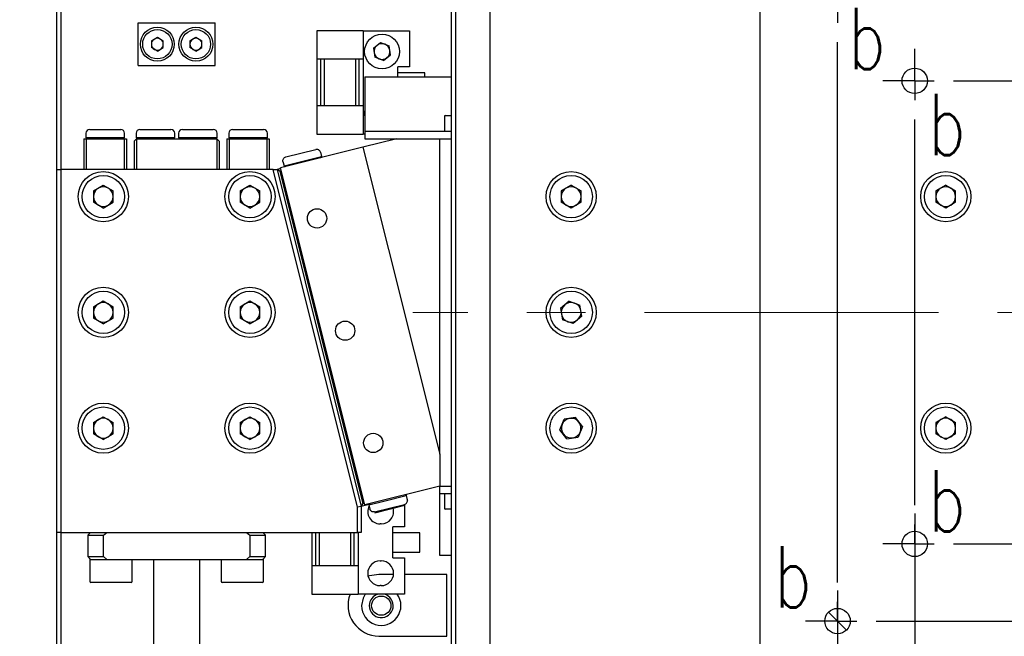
# Model space of a CAD drawing. Header units: millimetres. Extents: x 0 to 376, y -2 to 209.
# Tile 11 of 35: x 62 to 105, y 109 to 136. Entities that reach past the tile are written whole.
import ezdxf

# ---------------------------------------------------------------- set-up
doc = ezdxf.new("R2010")
doc.units = ezdxf.units.MM
doc.linetypes.add('CENTERX2', pattern=[20.32, 12.7, -2.54, 2.54, -2.54])
doc.layers.add('SLD-0', color=7, linetype='Continuous')
doc.styles.add('SLDTEXTSTYLE1', font='TXT', dxfattribs={"width": 0.75, "bigfont": 'bigfont'})
doc.dimstyles.new('SLDDIMSTYLE0', dxfattribs={"dimtxt": 3.5, "dimasz": 4, "dimexe": 0, "dimexo": 0.0625, "dimgap": 0.875, "dimtad": 1, "dimlfac": 3, "dimrnd": 1e-09, "dimzin": 12, "dimdsep": 46, "dimtxsty": 'SLDTEXTSTYLE1', "dimsah": 1, "dimcen": 0.09, "dimadec": 0, "dimazin": 3, "dimtfac": 1, "dimtofl": 0, "dimtmove": 0, "dimatfit": 3, "dimfxl": 1, "dimfrac": 2, "dimtolj": 1, "dimtzin": 12, "dimarcsym": 0})
doc.dimstyles.new('SLDDIMSTYLE3', dxfattribs={"dimtxt": 3.5, "dimasz": 4, "dimexe": 0, "dimexo": 0.0625, "dimgap": 0.875, "dimtad": 1, "dimlfac": 3, "dimrnd": 1e-09, "dimzin": 12, "dimdsep": 46, "dimtxsty": 'SLDTEXTSTYLE1', "dimsah": 1, "dimcen": 0.09, "dimadec": 0, "dimazin": 3, "dimtfac": 1, "dimtmove": 0, "dimatfit": 0, "dimfxl": 1, "dimfrac": 2, "dimtolj": 1, "dimtzin": 12, "dimarcsym": 0})

# ---------------------------------------------------------------- blocks, each defined once
blk = doc.blocks.new('*D67')
at = {"layer": 'Defpoints', "color": 0, "transparency": 16777216}
for p in [(97.49, 111.185), (124.156, 111.185), (124.156, 54.566)]:
    blk.add_point(p, dxfattribs=at)
at = {"layer": 'SLD-0', "color": 0, "lineweight": -2, "transparency": 16777216}
for p, q in [((97.49, 111.123), (97.49, 54.566)), ((124.156, 111.123), (124.156, 54.566)), ((101.49, 54.566), (120.156, 54.566))]:
    blk.add_line(p, q, dxfattribs=at)
at = {"layer": 'SLD-0', "color": 0, "transparency": 16777216}
for points in [[(101.49, 55.233), (101.49, 53.9), (97.49, 54.566)], [(120.156, 55.233), (120.156, 53.9), (124.156, 54.566)]]:
    blk.add_solid(points, dxfattribs=at)
at = {"layer": 'SLD-0', "color": 0, "transparency": 16777216, "insert": (110.946, 58.941), "char_height": 3.5, "attachment_point": 2, "style": 'SLDTEXTSTYLE1'}
blk.add_mtext('\\A1;□80', dxfattribs=at)
blk = doc.blocks.new('*D68')
at = {"layer": 'Defpoints', "color": 0, "transparency": 16777216}
for p in [(100.823, 114.519), (120.823, 114.519), (120.823, 60.47)]:
    blk.add_point(p, dxfattribs=at)
at = {"layer": 'SLD-0', "color": 0, "lineweight": -2, "transparency": 16777216}
for p, q in [((100.823, 114.456), (100.823, 60.47)), ((120.823, 114.456), (120.823, 60.47)), ((104.823, 60.47), (116.823, 60.47))]:
    blk.add_line(p, q, dxfattribs=at)
at = {"layer": 'SLD-0', "color": 0, "transparency": 16777216}
for points in [[(104.823, 61.137), (104.823, 59.803), (100.823, 60.47)], [(116.823, 61.137), (116.823, 59.803), (120.823, 60.47)]]:
    blk.add_solid(points, dxfattribs=at)
at = {"layer": 'SLD-0', "color": 0, "transparency": 16777216, "insert": (110.961, 64.845), "char_height": 3.5, "attachment_point": 2, "style": 'SLDTEXTSTYLE1'}
blk.add_mtext('\\A1;□60', dxfattribs=at)
blk = doc.blocks.new('SW_CENTERMARKSYMBOL_14')
at = {"layer": 'SLD-0', "color": 0}
blk.add_line((0, -55), (0, -1.667), dxfattribs=at)
blk = doc.blocks.new('SW_CENTERMARKSYMBOL_15')
at = {"layer": 'SLD-0', "color": 0}
for p, q in [((0, 0.833), (0, 1.533)), ((33.333, 0.833), (33.333, 1.533)), ((0, 0), (0, 0.833)), ((33.333, 0), (33.333, 0.833)), ((-0.833, 0), (-1.533, 0)), ((0, 0), (-0.833, 0)), ((0, 0), (0, -0.833)), ((0, 0), (0.833, 0)), ((1.667, 0), (31.667, 0)), ((33.333, 0), (32.5, 0)), ((33.333, 0), (33.333, -0.833)), ((33.333, 0), (34.167, 0)), ((34.167, 0), (34.867, 0)), ((0, -31.667), (0, -1.667)), ((33.333, -31.667), (33.333, -1.667)), ((3.333, -2.5), (3.333, -1.95)), ((30, -2.5), (30, -1.95)), ((3.333, -3.333), (3.333, -2.5)), ((30, -3.333), (30, -2.5)), ((2.5, -3.333), (1.95, -3.333)), ((3.333, -3.333), (2.5, -3.333)), ((3.333, -3.333), (3.333, -4.167)), ((3.333, -3.333), (4.167, -3.333)), ((5, -3.333), (28.333, -3.333)), ((30, -3.333), (29.167, -3.333)), ((30, -3.333), (30, -4.167)), ((30, -3.333), (30.833, -3.333)), ((30.833, -3.333), (31.383, -3.333)), ((3.333, -28.333), (3.333, -5)), ((30, -28.333), (30, -5)), ((6.667, -5.833), (6.667, -5.283)), ((26.667, -5.833), (26.667, -5.283)), ((6.667, -6.667), (6.667, -5.833)), ((26.667, -6.667), (26.667, -5.833)), ((5.833, -6.667), (5.283, -6.667)), ((6.667, -6.667), (5.833, -6.667)), ((6.667, -6.667), (6.667, -7.5)), ((6.667, -6.667), (7.5, -6.667)), ((8.333, -6.667), (25, -6.667)), ((26.667, -6.667), (25.833, -6.667)), ((26.667, -6.667), (26.667, -7.5)), ((26.667, -6.667), (27.5, -6.667)), ((27.5, -6.667), (28.05, -6.667)), ((6.667, -25), (6.667, -8.333)), ((26.667, -25), (26.667, -8.333)), ((6.667, -26.667), (6.667, -25.833)), ((26.667, -26.667), (26.667, -25.833)), ((5.833, -26.667), (5.283, -26.667)), ((6.667, -26.667), (5.833, -26.667)), ((6.667, -26.667), (6.667, -27.5)), ((6.667, -26.667), (7.5, -26.667)), ((8.333, -26.667), (25, -26.667)), ((26.667, -26.667), (25.833, -26.667)), ((26.667, -26.667), (26.667, -27.5)), ((26.667, -26.667), (27.5, -26.667)), ((27.5, -26.667), (28.05, -26.667)), ((6.667, -27.5), (6.667, -28.05)), ((26.667, -27.5), (26.667, -28.05)), ((3.333, -30), (3.333, -29.167)), ((30, -30), (30, -29.167)), ((2.5, -30), (1.95, -30)), ((3.333, -30), (2.5, -30)), ((3.333, -30), (3.333, -30.833)), ((3.333, -30), (4.167, -30)), ((5, -30), (28.333, -30)), ((30, -30), (29.167, -30)), ((30, -30), (30, -30.833)), ((30, -30), (30.833, -30)), ((30.833, -30), (31.383, -30)), ((3.333, -30.833), (3.333, -31.383)), ((30, -30.833), (30, -31.383)), ((0, -33.333), (0, -32.5)), ((33.333, -33.333), (33.333, -32.5)), ((-0.833, -33.333), (-1.533, -33.333)), ((0, -33.333), (-0.833, -33.333)), ((0, -33.333), (0, -34.167)), ((0, -33.333), (0.833, -33.333)), ((1.667, -33.333), (31.667, -33.333)), ((33.333, -33.333), (32.5, -33.333)), ((33.333, -33.333), (33.333, -34.167)), ((33.333, -33.333), (34.167, -33.333)), ((34.167, -33.333), (34.867, -33.333)), ((0, -34.167), (0, -34.867)), ((33.333, -34.167), (33.333, -34.867))]:
    blk.add_line(p, q, dxfattribs=at)
blk = doc.blocks.new('*D82')
at = {"layer": 'Defpoints', "color": 0, "transparency": 16777216}
for p in [(64.123, 164.802), (45.456, 81.469), (63.956, 81.469)]:
    blk.add_point(p, dxfattribs=at)
at = {"layer": 'SLD-0', "color": 0, "lineweight": -2, "transparency": 16777216}
for p, q in [((64.061, 164.802), (45.456, 164.802)), ((45.456, 160.802), (45.456, 85.469)), ((63.894, 81.469), (45.456, 81.469))]:
    blk.add_line(p, q, dxfattribs=at)
at = {"layer": 'SLD-0', "color": 0, "transparency": 16777216}
for points in [[(44.79, 160.802), (46.123, 160.802), (45.456, 164.802)], [(44.79, 85.469), (46.123, 85.469), (45.456, 81.469)]]:
    blk.add_solid(points, dxfattribs=at)
at = {"layer": 'SLD-0', "color": 0, "transparency": 16777216, "insert": (41.081, 127.63), "char_height": 3.5, "attachment_point": 2, "rotation": 90, "style": 'SLDTEXTSTYLE1'}
blk.add_mtext('\\A1;250', dxfattribs=at)

msp = doc.modelspace()

# ---------------------------------------------------------------- linework, layer by layer
at = {"color": 7, "linetype": 'Continuous', "lineweight": 25}
for p, q in [((63.7898, 129.3021), (63.7898, 164.4688)), ((63.9564, 164.3998), (63.9564, 129.3021)), ((80.8231, 93.4688), (80.8231, 152.8021)), ((80.9898, 152.7331), (80.9898, 93.5378)), ((67.2898, 133.8021), (67.2898, 135.6355)), ((67.2898, 135.6355), (70.6231, 135.6355)), ((70.6231, 133.8021), (70.6231, 135.6355)), ((75.0064, 135.3021), (75.0064, 134.0688)), ((77.0064, 135.3021), (75.0064, 135.3021)), ((77.0064, 135.3021), (77.0064, 134.0688)), ((77.0064, 135.3021), (79.0064, 135.3021)), ((79.0064, 135.3021), (79.0064, 133.7355)), ((67.8656, 134.8675), (68.1231, 135.0161)), ((67.8656, 134.8675), (67.8656, 134.5701)), ((68.1231, 135.0161), (68.3806, 134.8675)), ((68.3806, 134.5701), (68.3806, 134.8675)), ((69.5323, 134.8675), (69.7898, 135.0161)), ((69.5323, 134.8675), (69.5323, 134.5701)), ((69.7898, 135.0161), (70.0473, 134.8675)), ((70.0473, 134.5701), (70.0473, 134.8675)), ((77.4554, 134.5424), (77.7607, 134.7907)), ((77.7607, 134.7907), (78.1284, 134.6505)), ((68.1231, 134.4215), (67.8656, 134.5701)), ((68.1231, 134.4215), (68.3806, 134.5701)), ((69.7898, 134.4215), (69.5323, 134.5701)), ((69.7898, 134.4215), (70.0473, 134.5701)), ((77.4554, 134.5424), (77.5178, 134.1538)), ((78.1908, 134.2619), (78.1284, 134.6505)), ((77.0064, 134.0688), (75.0064, 134.0688)), ((75.0064, 134.0688), (75.0064, 132.0688)), ((75.1731, 134.0688), (75.1731, 132.0688)), ((75.3398, 132.0688), (75.3398, 134.0688)), ((76.6731, 134.0688), (76.6731, 132.0688)), ((76.8398, 132.0688), (76.8398, 134.0688)), ((77.0064, 134.0688), (77.0064, 132.0688)), ((77.8855, 134.0135), (77.5178, 134.1538)), ((77.8855, 134.0135), (78.1908, 134.2619)), ((67.2898, 133.8021), (70.6231, 133.8021)), ((78.5064, 133.3021), (78.5064, 133.7355)), ((79.0064, 133.7355), (78.5064, 133.7355)), ((79.6731, 133.4855), (78.5064, 133.4855)), ((79.6731, 133.3021), (79.6731, 133.4855)), ((77.0808, 133.3021), (77.0808, 132.6355)), ((77.0808, 133.3021), (80.8231, 133.3021)), ((77.0808, 132.6355), (77.0808, 131.3021)), ((75.0064, 132.0688), (77.0064, 132.0688)), ((75.0064, 132.0688), (75.0064, 130.8355)), ((77.0064, 132.0688), (77.0064, 130.8355)), ((80.5141, 131.6021), (80.5141, 130.9688)), ((80.5475, 131.6355), (80.8231, 131.6355)), ((65.2064, 131.0355), (65.8731, 131.0355)), ((65.8731, 131.0355), (66.5398, 131.0355)), ((67.3731, 131.0355), (68.0398, 131.0355)), ((68.0398, 131.0355), (68.7064, 131.0355)), ((69.2064, 131.0355), (69.8731, 131.0355)), ((69.8731, 131.0355), (70.5398, 131.0355)), ((71.3731, 131.0355), (72.0398, 131.0355)), ((72.0398, 131.0355), (72.7064, 131.0355)), ((77.0808, 131.3021), (77.0808, 130.9688)), ((77.0808, 130.9688), (80.8231, 130.9688)), ((77.0808, 130.9688), (77.0808, 130.6355)), ((64.9564, 130.6355), (64.9564, 129.3021)), ((64.9564, 130.6355), (65.0564, 130.6355)), ((65.0398, 130.8688), (65.0398, 130.6855)), ((65.0398, 130.6855), (65.0898, 130.6355)), ((65.0398, 130.6855), (65.8731, 130.6855)), ((65.0564, 130.6355), (65.0564, 129.3021)), ((65.0564, 130.6355), (66.6898, 130.6355)), ((65.8731, 130.6855), (66.7064, 130.6855)), ((66.6564, 130.6355), (66.7064, 130.6855)), ((66.6898, 130.6355), (66.6898, 129.3021)), ((66.6898, 130.6355), (66.7898, 130.6355)), ((66.7064, 130.6855), (66.7064, 130.8688)), ((66.7898, 130.6355), (66.7898, 129.3021)), ((67.2231, 130.6355), (67.1231, 130.5355)), ((67.1231, 130.5355), (67.1231, 129.3021)), ((67.2064, 130.8688), (67.2064, 130.6855)), ((67.2064, 130.6855), (67.2564, 130.6355)), ((67.2064, 130.6855), (68.0398, 130.6855)), ((67.2231, 130.6355), (67.2231, 129.3021)), ((67.2231, 130.6355), (70.6898, 130.6355)), ((68.0398, 130.6855), (68.8731, 130.6855)), ((68.8231, 130.6355), (68.8731, 130.6855)), ((68.8731, 130.6855), (68.8731, 130.8688)), ((69.0398, 130.8688), (69.0398, 130.6855)), ((69.0398, 130.6855), (69.0898, 130.6355)), ((69.0398, 130.6855), (69.8731, 130.6855)), ((69.8731, 130.6855), (70.7064, 130.6855)), ((70.6564, 130.6355), (70.7064, 130.6855)), ((70.6898, 130.6355), (70.6898, 129.3021)), ((70.7898, 130.5355), (70.6898, 130.6355)), ((70.7064, 130.6855), (70.7064, 130.8688)), ((70.7898, 130.5355), (70.7898, 129.3021)), ((71.1231, 130.6355), (71.1231, 129.3021)), ((71.1231, 130.6355), (71.2231, 130.6355)), ((71.2064, 130.8688), (71.2064, 130.6855)), ((71.2064, 130.6855), (71.2564, 130.6355)), ((71.2064, 130.6855), (72.0398, 130.6855)), ((71.2231, 130.6355), (71.2231, 129.3021)), ((71.2231, 130.6355), (72.8564, 130.6355)), ((72.0398, 130.6855), (72.8731, 130.6855)), ((72.8231, 130.6355), (72.8731, 130.6855)), ((72.8564, 130.6355), (72.8564, 129.3021)), ((72.8564, 130.6355), (72.9564, 130.6355)), ((72.8731, 130.6855), (72.8731, 130.8688)), ((72.9564, 130.6355), (72.9564, 129.3021)), ((75.0064, 130.8355), (77.0064, 130.8355)), ((78.4676, 130.6355), (76.9995, 130.2684)), ((77.0808, 130.8355), (77.0064, 130.8355)), ((77.0808, 130.6355), (78.4676, 130.6355)), ((78.4676, 130.6355), (80.3141, 130.6355)), ((80.3141, 117.0098), (80.3141, 130.6355)), ((80.3141, 130.6355), (80.8231, 130.6355)), ((76.9995, 130.2684), (73.4423, 129.3791)), ((73.6687, 129.848), (74.9622, 130.1714)), ((76.9995, 130.2684), (80.3141, 117.0098)), ((73.5919, 129.4681), (75.2088, 129.8723)), ((75.1643, 130.0502), (75.2088, 129.8723)), ((75.1724, 129.8117), (75.2088, 129.8723)), ((75.1813, 129.8266), (75.2179, 129.8357)), ((75.2088, 129.8723), (75.2179, 129.8357)), ((75.209, 129.8208), (75.2179, 129.8357)), ((63.7898, 113.6355), (63.7898, 129.3021)), ((63.7898, 129.3021), (63.9564, 129.3021)), ((63.9564, 129.3021), (63.9564, 113.6355)), ((73.118, 129.3021), (63.9564, 129.3021)), ((76.7611, 114.7295), (73.118, 129.3021)), ((73.118, 129.3021), (73.2898, 129.3021)), ((73.4514, 129.3426), (73.2898, 129.3021)), ((73.411, 129.2294), (73.2898, 129.3021)), ((73.2898, 129.3021), (76.9278, 114.75)), ((73.4757, 129.2455), (73.411, 129.2294)), ((73.411, 129.2294), (77.0005, 114.8713)), ((77.0803, 114.827), (73.4423, 129.3791)), ((73.5474, 129.6459), (73.5919, 129.4681)), ((73.6525, 129.4317), (73.5919, 129.4681)), ((73.5919, 129.4681), (73.601, 129.4315)), ((73.601, 129.4315), (73.6376, 129.4406)), ((73.6159, 129.4225), (73.601, 129.4315)), ((65.3631, 128.3818), (65.7898, 128.6281)), ((65.3631, 128.3818), (65.3631, 127.8891)), ((65.7898, 128.6281), (66.2164, 128.3818)), ((66.2164, 127.8891), (66.2164, 128.3818)), ((71.6964, 128.3818), (72.1231, 128.6281)), ((71.6964, 128.3818), (71.6964, 127.8891)), ((72.1231, 128.6281), (72.5498, 128.3818)), ((72.5498, 127.8891), (72.5498, 128.3818)), ((85.9898, 128.6281), (85.5631, 128.3818)), ((85.5631, 128.3818), (85.5631, 127.8891)), ((85.9898, 128.6281), (86.4164, 128.3818)), ((86.4164, 127.8891), (86.4164, 128.3818)), ((102.1628, 128.6281), (101.7362, 128.3818)), ((101.7362, 128.3818), (101.7362, 127.8891)), ((102.1628, 128.6281), (102.5895, 128.3818)), ((102.5895, 127.8891), (102.5895, 128.3818)), ((65.7898, 127.6428), (65.3631, 127.8891)), ((65.7898, 127.6428), (66.2164, 127.8891)), ((72.1231, 127.6428), (71.6964, 127.8891)), ((72.1231, 127.6428), (72.5498, 127.8891)), ((85.9898, 127.6428), (85.5631, 127.8891)), ((86.4164, 127.8891), (85.9898, 127.6428)), ((102.1628, 127.6428), (101.7362, 127.8891)), ((102.5895, 127.8891), (102.1628, 127.6428)), ((65.3631, 123.3818), (65.7898, 123.6281)), ((65.3631, 123.3818), (65.3631, 122.8891)), ((65.7898, 123.6281), (66.2164, 123.3818)), ((66.2164, 122.8891), (66.2164, 123.3818)), ((71.6964, 123.3818), (72.1231, 123.6281)), ((71.6964, 123.3818), (71.6964, 122.8891)), ((72.1231, 123.6281), (72.5498, 123.3818)), ((72.5498, 122.8891), (72.5498, 123.3818)), ((85.9016, 123.6202), (85.5259, 123.3015)), ((85.5259, 123.3015), (85.614, 122.8168)), ((85.9016, 123.6202), (86.3655, 123.4541)), ((86.4536, 122.9694), (86.3655, 123.4541)), ((65.7898, 122.6428), (65.3631, 122.8891)), ((65.7898, 122.6428), (66.2164, 122.8891)), ((72.1231, 122.6428), (71.6964, 122.8891)), ((72.1231, 122.6428), (72.5498, 122.8891)), ((86.4536, 122.9694), (86.0779, 122.6507)), ((86.0779, 122.6507), (85.614, 122.8168)), ((65.3631, 118.3818), (65.7898, 118.6281)), ((65.7898, 118.6281), (66.2164, 118.3818)), ((71.6964, 118.3818), (72.1231, 118.6281)), ((72.1231, 118.6281), (72.5498, 118.3818)), ((102.1628, 118.6281), (101.7362, 118.3818)), ((102.1628, 118.6281), (102.5895, 118.3818)), ((65.3631, 118.3818), (65.3631, 117.8891)), ((66.2164, 117.8891), (66.2164, 118.3818)), ((71.6964, 118.3818), (71.6964, 117.8891)), ((72.5498, 117.8891), (72.5498, 118.3818)), ((85.5018, 118.0672), (85.6867, 118.5239)), ((86.1746, 118.5921), (85.6867, 118.5239)), ((86.4777, 118.2037), (86.1746, 118.5921)), ((86.4777, 118.2037), (86.2928, 117.747)), ((101.7362, 118.3818), (101.7362, 117.8891)), ((102.5895, 117.8891), (102.5895, 118.3818)), ((65.7898, 117.6428), (65.3631, 117.8891)), ((65.7898, 117.6428), (66.2164, 117.8891)), ((72.1231, 117.6428), (71.6964, 117.8891)), ((72.1231, 117.6428), (72.5498, 117.8891)), ((85.8049, 117.6788), (85.5018, 118.0672)), ((102.1628, 117.6428), (101.7362, 117.8891)), ((102.5895, 117.8891), (102.1628, 117.6428)), ((85.8049, 117.6788), (86.2928, 117.747)), ((80.3141, 117.0098), (80.3141, 115.6355)), ((80.3141, 115.6355), (77.0803, 114.827)), ((80.3141, 115.3021), (80.3141, 115.6355)), ((80.3141, 115.6355), (80.8231, 115.6355)), ((77.9018, 114.9808), (78.871, 115.2232)), ((78.871, 115.2232), (78.8104, 115.2595)), ((78.8223, 115.2625), (78.8681, 115.2351)), ((78.8681, 115.2351), (78.8562, 115.2321)), ((78.8589, 115.2717), (78.8681, 115.2351)), ((78.871, 115.2232), (78.9155, 115.0453)), ((80.8231, 115.3021), (80.3141, 115.3021)), ((80.3141, 114.9688), (80.3141, 115.3021)), ((80.5141, 115.3021), (80.5141, 114.6688)), ((76.9278, 114.75), (77.0005, 114.8713)), ((77.2631, 114.8338), (76.9278, 114.75)), ((77.0652, 114.8874), (77.0005, 114.8713)), ((77.2541, 114.8189), (77.9018, 114.9808)), ((77.2905, 114.8796), (77.2541, 114.8189)), ((77.2541, 114.8189), (77.2986, 114.6411)), ((77.5007, 114.5198), (78.7942, 114.8432)), ((77.5099, 114.4832), (78.8034, 114.8066)), ((78.7898, 114.8032), (78.7898, 113.8688)), ((78.9155, 115.0453), (78.9247, 115.0087)), ((80.3141, 113.3021), (80.3141, 114.9688)), ((76.9278, 114.75), (76.7611, 114.7295)), ((76.7611, 113.6355), (76.7611, 114.7295)), ((76.9278, 114.75), (76.9278, 113.6355)), ((77.2986, 114.6411), (77.3078, 114.6045)), ((80.8231, 114.6355), (80.5475, 114.6355)), ((77.7898, 114.0021), (77.7398, 114.0021)), ((63.9564, 113.6355), (63.7898, 113.6355)), ((63.7898, 92.9688), (63.7898, 113.6355)), ((63.9564, 113.6355), (76.7611, 113.6355)), ((63.9564, 113.6355), (63.9564, 105.1355)), ((65.2398, 113.6355), (65.1231, 113.5188)), ((65.1231, 113.5188), (65.1231, 112.5855)), ((65.1231, 113.5188), (65.7941, 113.5188)), ((65.7941, 113.5188), (65.9366, 113.6355)), ((65.7941, 112.5855), (65.7941, 113.5188)), ((71.9762, 113.6355), (72.1187, 113.5188)), ((72.1187, 113.5188), (72.1187, 112.5855)), ((72.1187, 113.5188), (72.7898, 113.5188)), ((72.7898, 113.5188), (72.6731, 113.6355)), ((72.7898, 112.5855), (72.7898, 113.5188)), ((74.7898, 113.6355), (74.7898, 112.2021)), ((74.9564, 113.6355), (74.9564, 112.2021)), ((75.1231, 112.2021), (75.1231, 113.6355)), ((76.4564, 113.6355), (76.4564, 112.2021)), ((76.6231, 112.2021), (76.6231, 113.6355)), ((76.9278, 113.6355), (76.7611, 113.6355)), ((76.7898, 113.6355), (76.7898, 112.2021)), ((78.2898, 112.5355), (78.2898, 113.8688)), ((78.7898, 113.8688), (78.2898, 113.8688)), ((79.4564, 113.6188), (78.2898, 113.6188)), ((79.4564, 112.7855), (79.4564, 113.6188)), ((80.3141, 112.6355), (80.3141, 113.3021)), ((78.2898, 112.7855), (79.4564, 112.7855)), ((65.1231, 112.5855), (65.2398, 112.4688)), ((65.1231, 112.5855), (65.7941, 112.5855)), ((65.2064, 112.4688), (65.2064, 111.5188)), ((65.2503, 112.4688), (65.2064, 112.4688)), ((65.2503, 112.4688), (65.9366, 112.4688)), ((65.9366, 112.4688), (65.7941, 112.5855)), ((65.9366, 112.4688), (71.9762, 112.4688)), ((67.0398, 111.5188), (67.0398, 112.4688)), ((67.9564, 112.4688), (67.9564, 106.7355)), ((69.9564, 106.7355), (69.9564, 112.4688)), ((70.8731, 112.4688), (70.8731, 111.5188)), ((72.1187, 112.5855), (71.9762, 112.4688)), ((71.9762, 112.4688), (72.6625, 112.4688)), ((72.1187, 112.5855), (72.7898, 112.5855)), ((72.7064, 112.4688), (72.6625, 112.4688)), ((72.6731, 112.4688), (72.7898, 112.5855)), ((72.7064, 111.5188), (72.7064, 112.4688)), ((77.7398, 112.4021), (77.7898, 112.4021)), ((78.2898, 112.5355), (78.7898, 112.5355)), ((78.7898, 112.5355), (78.7898, 110.9688)), ((80.8231, 112.6355), (80.3141, 112.6355)), ((74.7898, 112.2021), (76.7898, 112.2021)), ((74.7898, 112.2021), (74.7898, 110.9688)), ((76.7898, 112.2021), (76.7898, 110.9688)), ((78.3209, 111.8205), (77.6898, 111.8205)), ((80.6231, 111.8205), (78.7898, 111.8205)), ((80.6231, 109.1539), (80.6231, 111.8205)), ((66.1231, 111.4688), (65.2564, 111.4688)), ((66.9898, 111.4688), (66.1231, 111.4688)), ((71.7898, 111.4688), (70.9231, 111.4688)), ((72.6564, 111.4688), (71.7898, 111.4688)), ((74.7898, 110.9688), (76.7898, 110.9688)), ((78.7898, 110.9688), (76.7898, 110.9688)), ((77.7898, 111.3355), (77.7398, 111.3355)), ((97.1008, 110.191), (97.8787, 109.4132)), ((77.6898, 109.1539), (80.6231, 109.1539))]:
    msp.add_line(p, q, dxfattribs=at)
at = {"color": 7, "linetype": 'Continuous', "lineweight": 25, "flags": 128}
for points in [[(77.0808, 131.6281), (77.0773, 131.8147), (77.0808, 131.8428)], [(77.6898, 111.8205), (77.2777, 111.7553), (77.2232, 111.7362)], [(77.1024, 110.9688), (77.0045, 110.7941), (76.9398, 110.4688)]]:
    msp.add_lwpolyline(points, dxfattribs=at)
at = {"color": 7, "linetype": 'Continuous', "lineweight": 25}
for centre, radius in [((68.1231, 134.7188), 0.7333), ((68.1231, 134.7188), 0.6333), ((69.7898, 134.7188), 0.7333), ((69.7898, 134.7188), 0.6333), ((77.8231, 134.4021), 0.75), ((100.8231, 133.1355), 0.55), ((65.7898, 128.1355), 1.0833), ((65.7898, 128.1355), 0.9167), ((72.1231, 128.1355), 1.0833), ((72.1231, 128.1355), 0.9167), ((85.9898, 128.1355), 1.0833), ((85.9898, 128.1355), 0.9167), ((102.1628, 128.1355), 1.0833), ((102.1628, 128.1355), 0.9167), ((75.0188, 127.1963), 0.4167), ((65.7898, 123.1355), 1.0833), ((72.1231, 123.1355), 1.0833), ((85.9898, 123.1355), 1.0833), ((65.7898, 123.1355), 0.9167), ((72.1231, 123.1355), 0.9167), ((85.9898, 123.1355), 0.9167), ((76.2315, 122.3456), 0.4167), ((65.7898, 118.1355), 1.0833), ((65.7898, 118.1355), 0.9167), ((72.1231, 118.1355), 1.0833), ((72.1231, 118.1355), 0.9167), ((85.9898, 118.1355), 1.0833), ((85.9898, 118.1355), 0.9167), ((102.1628, 118.1355), 1.0833), ((102.1628, 118.1355), 0.9167), ((77.4441, 117.4949), 0.4167), ((100.8231, 113.1355), 0.55), ((77.7898, 110.4688), 0.4167), ((97.4898, 109.8021), 0.55)]:
    msp.add_circle(centre, radius, dxfattribs=at)
for centre, radius, start, end in [((68.1231, 134.7188), 0.2575, 120, 180), ((68.1231, 134.7188), 0.2575, 60, 120), ((68.1231, 134.7188), 0.2575, 0, 60), ((69.7898, 134.7188), 0.2575, 120, 180), ((69.7898, 134.7188), 0.2575, 60, 120), ((69.7898, 134.7188), 0.2575, 0, 60), ((68.1231, 134.7188), 0.2575, 180, 240), ((68.1231, 134.7188), 0.2575, 240, 300), ((68.1231, 134.7188), 0.2575, 300, 0), ((69.7898, 134.7188), 0.2575, 180, 240), ((69.7898, 134.7188), 0.2575, 240, 300), ((69.7898, 134.7188), 0.2575, 300, 0), ((77.8231, 134.4021), 0.3408, 129.1229, 189.1229), ((77.8231, 134.4021), 0.3408, 189.1229, 249.1229), ((77.8231, 134.4021), 0.3408, 69.1229, 129.1229), ((77.8231, 134.4021), 0.3408, 9.1229, 69.1229), ((77.8231, 134.4021), 0.3408, 309.1229, 9.1229), ((77.8231, 134.4021), 0.3408, 249.1229, 309.1229), ((80.5475, 131.6021), 0.0333, 90, 180), ((65.2064, 130.8688), 0.1667, 90, 180), ((66.5398, 130.8688), 0.1667, 0, 90), ((67.3731, 130.8688), 0.1667, 90, 180), ((68.7064, 130.8688), 0.1667, 0, 90), ((69.2064, 130.8688), 0.1667, 90, 180), ((70.5398, 130.8688), 0.1667, 0, 90), ((71.3731, 130.8688), 0.1667, 90, 180), ((72.7064, 130.8688), 0.1667, 0, 90), ((65.7898, 128.1355), 0.4267, 120, 180), ((65.7898, 128.1355), 0.4267, 60, 120), ((65.7898, 128.1355), 0.4267, 0, 60), ((72.1231, 128.1355), 0.4267, 120, 180), ((72.1231, 128.1355), 0.4267, 60, 120), ((72.1231, 128.1355), 0.4267, 0, 60), ((85.9898, 128.1355), 0.4267, 120, 180), ((85.9898, 128.1355), 0.4267, 60, 120), ((85.9898, 128.1355), 0.4267, 360, 60), ((102.1628, 128.1355), 0.4267, 120, 180), ((102.1628, 128.1355), 0.4267, 60, 120), ((102.1628, 128.1355), 0.4267, 0, 60), ((65.7898, 128.1355), 0.4267, 180, 240), ((65.7898, 128.1355), 0.4267, 300, 0), ((72.1231, 128.1355), 0.4267, 180, 240), ((72.1231, 128.1355), 0.4267, 300, 0), ((85.9898, 128.1355), 0.4267, 180, 240), ((85.9898, 128.1355), 0.4267, 300, 360), ((102.1628, 128.1355), 0.4267, 180, 240), ((102.1628, 128.1355), 0.4267, 300, 0), ((65.7898, 128.1355), 0.4267, 240, 300), ((72.1231, 128.1355), 0.4267, 240, 300), ((85.9898, 128.1355), 0.4267, 240, 300), ((102.1628, 128.1355), 0.4267, 240, 300), ((65.7898, 123.1355), 0.4267, 120, 180), ((65.7898, 123.1355), 0.4267, 60, 120), ((65.7898, 123.1355), 0.4267, 0, 60), ((72.1231, 123.1355), 0.4267, 120, 180), ((72.1231, 123.1355), 0.4267, 60, 120), ((72.1231, 123.1355), 0.4267, 0, 60), ((85.9898, 123.1355), 0.4267, 130.30505, 190.30505), ((85.9898, 123.1355), 0.4267, 70.30505, 130.30505), ((85.9898, 123.1355), 0.4267, 10.30505, 70.30505), ((65.7898, 123.1355), 0.4267, 180, 240), ((65.7898, 123.1355), 0.4267, 300, 0), ((72.1231, 123.1355), 0.4267, 180, 240), ((72.1231, 123.1355), 0.4267, 300, 0), ((85.9898, 123.1355), 0.4267, 190.30505, 250.30505), ((85.9898, 123.1355), 0.4267, 310.30505, 10.30505), ((65.7898, 123.1355), 0.4267, 240, 300), ((72.1231, 123.1355), 0.4267, 240, 300), ((85.9898, 123.1355), 0.4267, 250.30505, 310.30505), ((65.7898, 118.1355), 0.4267, 120, 180), ((65.7898, 118.1355), 0.4267, 60, 120), ((65.7898, 118.1355), 0.4267, 0, 60), ((72.1231, 118.1355), 0.4267, 120, 180), ((72.1231, 118.1355), 0.4267, 60, 120), ((72.1231, 118.1355), 0.4267, 0, 60), ((85.9898, 118.1355), 0.4267, 157.96502, 217.96502), ((85.9898, 118.1355), 0.4267, 97.96502, 157.96502), ((85.9898, 118.1355), 0.4267, 37.96502, 97.96502), ((85.9898, 118.1355), 0.4267, 337.96502, 37.96502), ((102.1628, 118.1355), 0.4267, 120, 180), ((102.1628, 118.1355), 0.4267, 60, 120), ((102.1628, 118.1355), 0.4267, 0, 60), ((65.7898, 118.1355), 0.4267, 180, 240), ((65.7898, 118.1355), 0.4267, 240, 300), ((65.7898, 118.1355), 0.4267, 300, 0), ((72.1231, 118.1355), 0.4267, 180, 240), ((72.1231, 118.1355), 0.4267, 240, 300), ((72.1231, 118.1355), 0.4267, 300, 0), ((85.9898, 118.1355), 0.4267, 217.96502, 277.96502), ((85.9898, 118.1355), 0.4267, 277.96502, 337.96502), ((102.1628, 118.1355), 0.4267, 180, 240), ((102.1628, 118.1355), 0.4267, 240, 300), ((102.1628, 118.1355), 0.4267, 300, 0), ((77.7398, 114.5355), 0.5333, 153.01108, 270), ((77.7898, 114.5355), 0.5333, 270, 15.88234), ((80.5475, 114.6688), 0.0333, 180, 270), ((77.7398, 111.8688), 0.5333, 90, 270), ((77.7898, 111.8688), 0.5333, 270, 90), ((65.2564, 111.5188), 0.05, 180, 270), ((66.9898, 111.5188), 0.05, 270, 0), ((70.9231, 111.5188), 0.05, 180, 270), ((72.6564, 111.5188), 0.05, 270, 0), ((77.6898, 110.4872), 1.3333, 158.82616, 270), ((77.7898, 110.4688), 0.85, 180, 36.03188), ((77.7898, 110.4688), 0.5167, 180, 75.40745), ((77.7898, 110.4688), 0.5167, 104.59255, 180)]:
    msp.add_arc(centre, radius, start, end, dxfattribs=at)
for points in [[(75.1643, 130.0502), (75.1566, 130.0707), (75.1411, 130.1119), (75.0904, 130.156), (75.0276, 130.18), (74.984, 130.1743), (74.9622, 130.1714)], [(73.5474, 129.6459), (73.5445, 129.6677), (73.5388, 129.7113), (73.5628, 129.7741), (73.6069, 129.8249), (73.6481, 129.8403), (73.6687, 129.848)], [(78.7942, 114.8432), (78.8148, 114.8509), (78.856, 114.8664), (78.9001, 114.9171), (78.9241, 114.9799), (78.9184, 115.0235), (78.9155, 115.0453)], [(77.5007, 114.5198), (77.4789, 114.5169), (77.4353, 114.5112), (77.3725, 114.5352), (77.3218, 114.5793), (77.3063, 114.6205), (77.2986, 114.6411)]]:
    msp.add_open_spline(points, degree=3, dxfattribs=at)
at = {"layer": 'SLD-0', "linetype": 'CENTERX2', "lineweight": 18}
msp.add_line((142.4898, 123.1355), (79.1564, 123.1355), dxfattribs=at)

# ---------------------------------------------------------------- block references
at = {"layer": 'SLD-0'}
for name, p in [('SW_CENTERMARKSYMBOL_14', (82.4898, 151.4688)), ('SW_CENTERMARKSYMBOL_15', (94.1564, 139.8021))]:
    msp.add_blockref(name, p, dxfattribs=at)

# ---------------------------------------------------------------- texts
at = {"layer": 'SLD-0', "char_height": 2.6458, "attachment_point": 1, "style": 'SLDTEXTSTYLE1'}
for insert in [(97.9604, 136.2844), (101.4061, 132.5733), (101.4061, 116.3241), (94.7636, 113.0402)]:
    msp.add_mtext('b', dxfattribs=dict(at, insert=insert))

# ---------------------------------------------------------------- dimensions: what is measured, and where the dimension line sits
at = {"layer": 'SLD-0'}
dim = msp.add_linear_dim(base=(45.4564, 81.4688), p1=(64.1231, 164.8021), p2=(63.9564, 81.4688), angle=90, dimstyle='SLDDIMSTYLE3', dxfattribs=at)
dim.commit()
dim.dimension.update_dxf_attribs({"geometry": '*D82', "text_midpoint": (45.4564, 127.6304), "dimtype": 160})
for base, p1, p2, picture, middle in [((120.8231, 60.4699), (100.8231, 114.5188), (120.8231, 114.5188), '*D68', (110.9614, 60.4699)), ((124.1564, 54.5664), (97.4898, 111.1855), (124.1564, 111.1855), '*D67', (110.946, 54.5664))]:
    dim = msp.add_linear_dim(base=base, p1=p1, p2=p2, text='□<>', dimstyle='SLDDIMSTYLE0', dxfattribs=at)
    dim.commit()
    dim.dimension.update_dxf_attribs({"geometry": picture, "text_midpoint": middle, "dimtype": 160})

doc.saveas('drawing.dxf')
